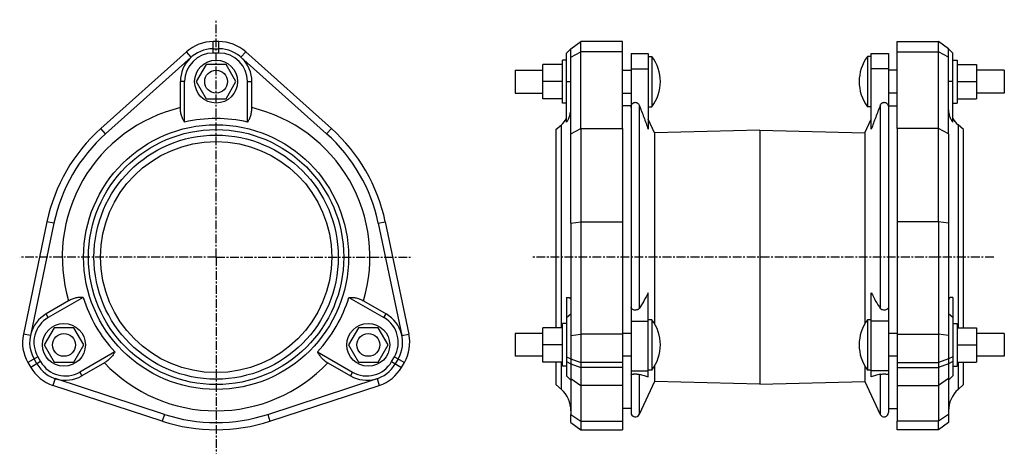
# Model space of a CAD drawing. Header units: millimetres. Extents: x -955 to -266, y -877 to -573.
import ezdxf

# ---------------------------------------------------------------- set-up
doc = ezdxf.new("R2010")
doc.units = ezdxf.units.MM
doc.header["$LTSCALE"] = 16.335
doc.linetypes.add('CENTER', pattern=[0.6, 0.375, -0.075, 0.075, -0.075])
doc.layers.get('0').update_dxf_attribs({"linetype": 'CONTINUOUS'})
doc.layers.add('DEFAULT_1', color=7, linetype='CENTER')
doc.layers.add('SURFS', color=7, linetype='CONTINUOUS')

msp = doc.modelspace()

# ---------------------------------------------------------------- linework, layer by layer
at = {"color": 7, "linetype": 'Continuous'}
for p, q in [((-527.27, -597.12), (-527.27, -848.4)), ((-527.27, -597.12), (-515.27, -597.12)), ((-515.27, -597.12), (-515.27, -650.13)), ((-359.27, -650.13), (-359.27, -597.12)), ((-359.27, -597.12), (-347.27, -597.12)), ((-347.27, -597.12), (-347.27, -848.4)), ((-515.27, -599.17), (-512.65, -599.17)), ((-512.65, -599.17), (-512.65, -634.37)), ((-361.9, -599.17), (-361.9, -634.37)), ((-359.27, -599.17), (-361.9, -599.17)), ((-608.27, -608.77), (-608.27, -624.77)), ((-608.27, -608.77), (-588.82, -608.77)), ((-533.27, -608.77), (-527.27, -608.77)), ((-341.27, -608.77), (-347.27, -608.77)), ((-266.27, -608.77), (-285.72, -608.77)), ((-266.27, -608.77), (-266.27, -624.77)), ((-608.27, -624.77), (-588.82, -624.77)), ((-533.27, -624.77), (-527.27, -624.77)), ((-341.27, -624.77), (-347.27, -624.77)), ((-266.27, -624.77), (-285.72, -624.77)), ((-527.27, -633.77), (-533.27, -633.77)), ((-515.27, -634.37), (-512.65, -634.37)), ((-359.27, -634.37), (-361.9, -634.37)), ((-347.27, -633.77), (-341.27, -633.77)), ((-510.75, -652.67), (-515.27, -642.97)), ((-363.8, -652.67), (-359.27, -642.97)), ((-579.77, -650.38), (-579.77, -789.05)), ((-569.27, -715.86), (-569.27, -653.31)), ((-562.27, -649.58), (-562.27, -714.83)), ((-533.27, -649.58), (-533.27, -714.83)), ((-437.27, -650.77), (-510.75, -652.67)), ((-510.75, -652.67), (-510.75, -786.31)), ((-437.27, -650.77), (-437.27, -828.47)), ((-437.27, -650.77), (-363.8, -652.67)), ((-363.8, -652.67), (-363.8, -786.31)), ((-341.27, -649.58), (-341.27, -714.83)), ((-312.27, -714.83), (-312.27, -649.58)), ((-305.27, -653.31), (-305.27, -715.86)), ((-294.77, -789.05), (-294.77, -650.38)), ((-515.27, -823.37), (-515.27, -764.62)), ((-359.27, -823.37), (-359.27, -764.62)), ((-512.65, -783.45), (-515.27, -783.45)), ((-512.65, -783.45), (-512.65, -818.65)), ((-359.27, -783.45), (-361.9, -783.45)), ((-361.9, -783.45), (-361.9, -818.65)), ((-608.27, -793.05), (-608.27, -809.05)), ((-588.82, -793.05), (-608.27, -793.05)), ((-527.27, -793.05), (-533.27, -793.05)), ((-341.27, -793.05), (-347.27, -793.05)), ((-266.27, -793.05), (-285.72, -793.05)), ((-266.27, -793.05), (-266.27, -809.05)), ((-588.82, -809.05), (-608.27, -809.05)), ((-527.27, -809.05), (-533.27, -809.05)), ((-341.27, -809.05), (-347.27, -809.05)), ((-266.27, -809.05), (-285.72, -809.05)), ((-579.77, -813.05), (-579.77, -828.86)), ((-512.65, -818.65), (-515.27, -818.65)), ((-510.75, -815.78), (-510.75, -826.57)), ((-363.8, -815.78), (-363.8, -826.57)), ((-359.27, -818.65), (-361.9, -818.65)), ((-294.77, -828.86), (-294.77, -813.05)), ((-579.77, -828.86), (-575.96, -832.26)), ((-510.75, -826.57), (-521.56, -849.74)), ((-437.27, -828.47), (-510.75, -826.57)), ((-437.27, -828.47), (-363.8, -826.57)), ((-363.8, -826.57), (-352.99, -849.74)), ((-294.77, -828.86), (-298.59, -832.26)), ((-527.27, -845.47), (-533.27, -845.47)), ((-347.27, -845.47), (-341.27, -845.47)), ((-569.27, -855.47), (-569.27, -849.7)), ((-305.27, -849.7), (-305.27, -855.47)), ((-562.27, -854.45), (-562.27, -860.47)), ((-533.27, -854.45), (-533.27, -860.47)), ((-341.27, -860.47), (-341.27, -854.45)), ((-312.27, -860.47), (-312.27, -854.45))]:
    msp.add_line(p, q, dxfattribs=at)
at = {"color": 9, "linetype": 'Continuous'}
for p, q in [((-527.27, -607.8), (-515.27, -607.8)), ((-347.27, -607.8), (-359.27, -607.8)), ((-521.56, -633.3), (-521.56, -775.52)), ((-352.99, -633.3), (-352.99, -775.52)), ((-575.96, -789.05), (-575.96, -646.98)), ((-298.59, -646.98), (-298.59, -789.05)), ((-527.27, -784.56), (-515.27, -784.56)), ((-347.27, -784.56), (-359.27, -784.56)), ((-575.96, -832.26), (-575.96, -813.05)), ((-527.27, -819.11), (-515.27, -819.11)), ((-347.27, -819.11), (-359.27, -819.11)), ((-298.59, -813.05), (-298.59, -832.26)), ((-521.56, -821.6), (-521.56, -849.74)), ((-352.99, -821.6), (-352.99, -849.74))]:
    msp.add_line(p, q, dxfattribs=at)
at = {"color": 7, "linetype": 'Continuous'}
for centre, radius in [((-817.37, -616.77), 8), ((-817.37, -739.62), 89.24), ((-817.37, -739.62), 85.42), ((-817.37, -739.62), 80.85), ((-923.76, -801.05), 8), ((-710.98, -801.05), 8)]:
    msp.add_circle(centre, radius, dxfattribs=at)
at = {"color": 9, "linetype": 'Continuous'}
msp.add_circle((-817.37, -739.62), 92.64, dxfattribs=at)
at = {"color": 7, "linetype": 'Continuous'}
for centre, radius, start, end in [((-536.07, -616.77), 29.3, 323.0812, 36.9188), ((-338.47, -616.77), 29.3, 143.0812, 216.9188), ((-817.37, -739.62), 120.85, 131.83752, 168.16248), ((-817.37, -739.62), 115.85, 131.83752, 168.16248), ((-817.37, -739.62), 115.85, 11.83752, 48.16248), ((-817.37, -739.62), 120.85, 11.83752, 48.16248), ((-536.07, -801.05), 29.3, 323.0812, 36.9188), ((-338.47, -801.05), 29.3, 143.0812, 216.9188), ((-589.27, -847.19), 20, 0, 48.27172), ((-285.27, -847.19), 20, 131.72828, 180), ((-817.37, -739.62), 115.85, 251.83752, 288.16248), ((-524.27, -848.47), 3, 180, 335), ((-350.27, -848.47), 3, 205, 360), ((-817.37, -739.62), 120.85, 251.83752, 288.16248)]:
    msp.add_arc(centre, radius, start, end, dxfattribs=at)
at = {"color": 9, "linetype": 'Continuous'}
for start, end in [(103.43883, 196.56117), (343.43883, 76.56117), (223.43883, 316.56117)]:
    msp.add_arc((-817.37, -739.62), 107.57, start, end, dxfattribs=at)
at = {"color": 7, "linetype": 'Continuous'}
for points, knots in [([(-527.27, -634.8), (-527.27, -634.63), (-527.25, -634.28), (-527.16, -633.77), (-526.99, -633.26), (-526.68, -632.62), (-526.22, -632.05), (-525.63, -631.61), (-525.11, -631.37), (-524.55, -631.25), (-523.97, -631.25), (-523.41, -631.38), (-522.9, -631.63), (-522.45, -631.96), (-521.95, -632.49), (-521.69, -632.97), (-521.56, -633.3)], [0, 0, 0, 0, 0.059655, 0.119475, 0.17963, 0.240319, 0.363692, 0.427139, 0.491685, 0.557086, 0.622805, 0.688168, 0.752651, 0.816029, 0.878324, 1, 1, 1, 1]), ([(-521.56, -633.3), (-520.46, -636.09), (-518.31, -641.68), (-516.26, -647.31), (-515.27, -650.13)], [0, 0, 0, 0, 0.500289, 1, 1, 1, 1]), ([(-352.99, -633.3), (-354.09, -636.09), (-356.24, -641.68), (-358.29, -647.31), (-359.27, -650.13)], [0, 0, 0, 0, 0.500289, 1, 1, 1, 1]), ([(-352.99, -633.3), (-352.86, -632.97), (-352.6, -632.49), (-352.1, -631.96), (-351.65, -631.63), (-351.14, -631.38), (-350.58, -631.25), (-350, -631.25), (-349.44, -631.37), (-348.92, -631.61), (-348.33, -632.05), (-347.87, -632.62), (-347.56, -633.26), (-347.39, -633.77), (-347.3, -634.28), (-347.27, -634.63), (-347.27, -634.8)], [0, 0, 0, 0, 0.12168, 0.183973, 0.247348, 0.311831, 0.3772, 0.442932, 0.508346, 0.572895, 0.636333, 0.759681, 0.820362, 0.880518, 0.94034, 1, 1, 1, 1]), ([(-515.27, -764.62), (-516.23, -766.56), (-518.2, -770.26), (-520.42, -773.83), (-521.56, -775.52)], [0, 0, 0, 0, 0.514897, 1, 1, 1, 1]), ([(-359.27, -764.62), (-358.32, -766.56), (-356.35, -770.26), (-354.13, -773.83), (-352.99, -775.52)], [0, 0, 0, 0, 0.514897, 1, 1, 1, 1]), ([(-521.56, -775.52), (-521.7, -775.74), (-522.01, -776.03), (-522.51, -776.32), (-523.1, -776.56), (-523.94, -776.72), (-524.96, -776.68), (-525.76, -776.46), (-526.31, -776.17), (-526.66, -775.92), (-526.93, -775.63), (-527.13, -775.31), (-527.25, -774.97), (-527.27, -774.74), (-527.27, -774.63)], [0, 0, 0, 0, 0.112307, 0.175039, 0.241913, 0.384695, 0.531319, 0.67033, 0.734419, 0.794179, 0.849771, 0.901843, 0.951471, 1, 1, 1, 1]), ([(-347.27, -774.63), (-347.27, -774.74), (-347.3, -774.97), (-347.42, -775.31), (-347.62, -775.63), (-347.89, -775.92), (-348.24, -776.17), (-348.79, -776.46), (-349.59, -776.68), (-350.61, -776.72), (-351.45, -776.56), (-352.04, -776.32), (-352.54, -776.03), (-352.85, -775.74), (-352.99, -775.52)], [0, 0, 0, 0, 0.04853, 0.09816, 0.150233, 0.205827, 0.265589, 0.329682, 0.468699, 0.615322, 0.758097, 0.824968, 0.887698, 1, 1, 1, 1]), ([(-527.27, -821.75), (-527.27, -821.73), (-527.25, -821.7), (-527.21, -821.68), (-527.17, -821.66), (-527.11, -821.63), (-526.99, -821.6), (-526.82, -821.56), (-526.55, -821.52), (-526.2, -821.48), (-525.77, -821.45), (-525.25, -821.42), (-524.66, -821.41), (-523.85, -821.41), (-523.1, -821.43), (-522.44, -821.48), (-522.08, -821.51), (-521.79, -821.55), (-521.63, -821.59), (-521.56, -821.6)], [0, 0, 0, 0, 0.009043, 0.015925, 0.024836, 0.035975, 0.049497, 0.0843, 0.130579, 0.189918, 0.264082, 0.354323, 0.459229, 0.571447, 0.772937, 0.850808, 0.913459, 0.962639, 1, 1, 1, 1]), ([(-521.56, -821.6), (-520.42, -821.88), (-518.78, -822.3), (-516.69, -822.91), (-515.73, -823.21), (-515.27, -823.37)], [0, 0, 0, 0, 0.535983, 0.778004, 1, 1, 1, 1]), ([(-352.99, -821.6), (-354.13, -821.88), (-355.77, -822.3), (-357.86, -822.91), (-358.82, -823.21), (-359.27, -823.37)], [0, 0, 0, 0, 0.535983, 0.778004, 1, 1, 1, 1]), ([(-352.99, -821.6), (-352.92, -821.59), (-352.76, -821.55), (-352.47, -821.51), (-352.11, -821.48), (-351.45, -821.43), (-350.7, -821.41), (-349.89, -821.41), (-349.3, -821.42), (-348.78, -821.45), (-348.35, -821.48), (-348, -821.52), (-347.73, -821.56), (-347.55, -821.6), (-347.44, -821.63), (-347.38, -821.66), (-347.34, -821.68), (-347.3, -821.7), (-347.27, -821.73), (-347.27, -821.75)], [0, 0, 0, 0, 0.037358, 0.086533, 0.14918, 0.22705, 0.428555, 0.54079, 0.645702, 0.735944, 0.810105, 0.86944, 0.915713, 0.950511, 0.964031, 0.975168, 0.984077, 0.990958, 1, 1, 1, 1])]:
    msp.add_open_spline(points, degree=3, knots=knots, dxfattribs=at)
at = {"layer": 'DEFAULT_1', "color": 7, "linetype": 'CENTER'}
for p, q in [((-817.37, -739.62), (-817.37, -573.41)), ((-817.37, -739.62), (-954.7, -739.62)), ((-817.37, -739.62), (-680.03, -739.62)), ((-817.37, -739.62), (-817.37, -876.96)), ((-273.64, -739.62), (-596.88, -739.62))]:
    msp.add_line(p, q, dxfattribs=at)
at = {"layer": 'SURFS', "color": 9, "linetype": 'Continuous'}
for p, q in [((-819.37, -596.79), (-819.37, -588.79)), ((-815.37, -596.79), (-815.37, -588.79)), ((-834.71, -599.65), (-838.04, -595.93)), ((-800.03, -599.65), (-796.69, -595.93)), ((-569.27, -599.65), (-562.27, -595.93)), ((-533.27, -595.93), (-562.27, -595.93)), ((-341.27, -595.93), (-312.27, -595.93)), ((-305.27, -599.65), (-312.27, -595.93)), ((-839.37, -616.79), (-842.37, -616.79)), ((-795.37, -616.79), (-792.37, -616.79)), ((-572.27, -616.79), (-569.27, -616.79)), ((-302.27, -616.79), (-305.27, -616.79)), ((-894.64, -653.31), (-897.98, -649.58)), ((-740.09, -653.31), (-736.76, -649.58)), ((-569.27, -653.31), (-562.27, -649.58)), ((-562.27, -649.58), (-533.27, -649.58)), ((-312.27, -649.58), (-341.27, -649.58)), ((-305.27, -653.31), (-312.27, -649.58)), ((-930.75, -715.86), (-935.65, -714.83)), ((-703.98, -715.86), (-699.09, -714.83)), ((-569.27, -715.86), (-562.27, -714.83)), ((-562.27, -714.83), (-533.27, -714.83)), ((-312.27, -714.83), (-341.27, -714.83)), ((-305.27, -715.86), (-312.27, -714.83)), ((-934.75, -781.99), (-936.25, -779.39)), ((-699.99, -781.99), (-698.49, -779.39)), ((-572.27, -781.99), (-569.27, -779.39)), ((-302.27, -781.99), (-305.27, -779.39)), ((-947.26, -794.59), (-952.15, -793.56)), ((-687.48, -794.59), (-682.59, -793.56)), ((-569.27, -794.59), (-562.27, -793.56)), ((-533.27, -793.56), (-562.27, -793.56)), ((-341.27, -793.56), (-312.27, -793.56)), ((-305.27, -794.59), (-312.27, -793.56)), ((-942.07, -809.31), (-948.99, -813.31)), ((-692.67, -809.31), (-685.74, -813.31)), ((-572.27, -809.31), (-569.27, -810.81)), ((-569.27, -810.81), (-562.27, -813.31)), ((-305.27, -810.81), (-312.27, -813.31)), ((-302.27, -809.31), (-305.27, -810.81)), ((-940.07, -812.77), (-946.99, -816.77)), ((-694.67, -812.77), (-687.74, -816.77)), ((-572.27, -812.77), (-569.27, -814.27)), ((-569.27, -814.27), (-562.27, -816.77)), ((-533.27, -813.31), (-562.27, -813.31)), ((-533.27, -816.77), (-562.27, -816.77)), ((-341.27, -813.31), (-312.27, -813.31)), ((-341.27, -816.77), (-312.27, -816.77)), ((-305.27, -814.27), (-312.27, -816.77)), ((-302.27, -812.77), (-305.27, -814.27)), ((-929.91, -824.62), (-931.47, -829.37)), ((-912.75, -820.09), (-911.25, -822.69)), ((-721.99, -820.09), (-723.49, -822.69)), ((-704.82, -824.62), (-703.26, -829.37)), ((-569.27, -824.62), (-562.27, -829.37)), ((-305.27, -824.62), (-312.27, -829.37)), ((-533.27, -829.37), (-562.27, -829.37)), ((-341.27, -829.37), (-312.27, -829.37)), ((-853.48, -849.7), (-855.04, -854.45)), ((-781.26, -849.7), (-779.7, -854.45)), ((-569.27, -849.7), (-562.27, -854.45)), ((-305.27, -849.7), (-312.27, -854.45)), ((-562.27, -854.45), (-533.27, -854.45)), ((-312.27, -854.45), (-341.27, -854.45))]:
    msp.add_line(p, q, dxfattribs=at)
at = {"layer": 'SURFS', "color": 7, "linetype": 'Continuous'}
for p, q in [((-815.37, -588.79), (-819.37, -588.79)), ((-569.27, -593.79), (-562.27, -588.79)), ((-562.27, -649.58), (-562.27, -588.79)), ((-533.27, -588.79), (-562.27, -588.79)), ((-533.27, -649.58), (-533.27, -588.79)), ((-341.27, -649.58), (-341.27, -588.79)), ((-341.27, -588.79), (-312.27, -588.79)), ((-312.27, -649.58), (-312.27, -588.79)), ((-305.27, -593.79), (-312.27, -588.79)), ((-897.98, -649.58), (-838.04, -595.93)), ((-819.37, -593.79), (-815.37, -593.79)), ((-815.37, -596.79), (-819.37, -596.79)), ((-736.76, -649.58), (-796.69, -595.93)), ((-572.27, -596.79), (-569.27, -593.79)), ((-572.27, -645.11), (-572.27, -596.79)), ((-569.27, -653.31), (-569.27, -593.79)), ((-305.27, -653.31), (-305.27, -593.79)), ((-302.27, -596.79), (-305.27, -593.79)), ((-302.27, -645.11), (-302.27, -596.79)), ((-894.64, -653.31), (-834.71, -599.65)), ((-824.3, -604.77), (-831.22, -616.77)), ((-810.44, -604.77), (-824.3, -604.77)), ((-803.51, -616.77), (-810.44, -604.77)), ((-740.09, -653.31), (-800.03, -599.65)), ((-588.82, -628.77), (-588.82, -604.77)), ((-575.27, -604.77), (-588.82, -604.77)), ((-575.27, -631.77), (-575.27, -601.77)), ((-572.27, -601.77), (-575.27, -601.77)), ((-302.27, -601.77), (-299.27, -601.77)), ((-299.27, -601.77), (-299.27, -631.77)), ((-299.27, -604.77), (-285.72, -604.77)), ((-285.72, -604.77), (-285.72, -628.77)), ((-842.37, -635), (-842.37, -616.79)), ((-839.37, -645.11), (-839.37, -616.79)), ((-831.22, -616.77), (-824.3, -628.77)), ((-810.44, -628.77), (-803.51, -616.77)), ((-795.37, -645.11), (-795.37, -616.79)), ((-792.37, -635), (-792.37, -616.79)), ((-575.27, -616.77), (-588.82, -616.77)), ((-299.27, -616.77), (-285.72, -616.77)), ((-824.3, -628.77), (-810.44, -628.77)), ((-575.27, -628.77), (-588.82, -628.77)), ((-572.27, -631.77), (-575.27, -631.77)), ((-302.27, -631.77), (-299.27, -631.77)), ((-299.27, -628.77), (-285.72, -628.77)), ((-579.77, -650.38), (-575.96, -646.98)), ((-294.77, -650.38), (-298.59, -646.98)), ((-935.65, -714.83), (-952.15, -793.56)), ((-930.75, -715.86), (-947.26, -794.59)), ((-703.98, -715.86), (-687.48, -794.59)), ((-699.09, -714.83), (-682.59, -793.56)), ((-569.27, -715.86), (-569.27, -849.7)), ((-562.27, -714.83), (-562.27, -854.45)), ((-533.27, -714.83), (-533.27, -854.45)), ((-341.27, -714.83), (-341.27, -854.45)), ((-312.27, -714.83), (-312.27, -854.45)), ((-305.27, -715.86), (-305.27, -849.7)), ((-920.48, -770.28), (-936.25, -779.39)), ((-910.21, -767.82), (-934.75, -781.99)), ((-724.52, -767.82), (-699.99, -781.99)), ((-714.26, -770.28), (-698.49, -779.39)), ((-572.27, -767.82), (-572.27, -822.77)), ((-302.27, -767.82), (-302.27, -822.77)), ((-930.69, -789.05), (-937.62, -801.05)), ((-916.83, -789.05), (-930.69, -789.05)), ((-909.9, -801.05), (-916.83, -789.05)), ((-717.91, -789.05), (-724.83, -801.05)), ((-704.05, -789.05), (-717.91, -789.05)), ((-697.12, -801.05), (-704.05, -789.05)), ((-588.82, -813.05), (-588.82, -789.05)), ((-575.27, -789.05), (-588.82, -789.05)), ((-575.27, -816.05), (-575.27, -786.05)), ((-572.27, -786.05), (-575.27, -786.05)), ((-302.27, -786.05), (-299.27, -786.05)), ((-299.27, -786.05), (-299.27, -816.05)), ((-299.27, -789.05), (-285.72, -789.05)), ((-285.72, -789.05), (-285.72, -813.05)), ((-937.62, -801.05), (-930.69, -813.05)), ((-916.83, -813.05), (-909.9, -801.05)), ((-724.83, -801.05), (-717.91, -813.05)), ((-704.05, -813.05), (-697.12, -801.05)), ((-575.27, -801.05), (-588.82, -801.05)), ((-299.27, -801.05), (-285.72, -801.05)), ((-942.66, -814.27), (-944.66, -810.81)), ((-942.07, -809.31), (-940.07, -812.77)), ((-888.21, -805.93), (-912.75, -820.09)), ((-746.52, -805.93), (-721.99, -820.09)), ((-694.67, -812.77), (-692.67, -809.31)), ((-690.07, -810.81), (-692.07, -814.27)), ((-948.99, -813.31), (-946.99, -816.77)), ((-930.69, -813.05), (-916.83, -813.05)), ((-895.48, -813.58), (-911.25, -822.69)), ((-739.26, -813.58), (-723.49, -822.69)), ((-717.91, -813.05), (-704.05, -813.05)), ((-687.74, -816.77), (-685.74, -813.31)), ((-575.27, -813.05), (-588.82, -813.05)), ((-572.27, -816.05), (-575.27, -816.05)), ((-302.27, -816.05), (-299.27, -816.05)), ((-299.27, -813.05), (-285.72, -813.05)), ((-853.48, -849.7), (-929.91, -824.62)), ((-781.26, -849.7), (-704.82, -824.62)), ((-569.27, -825.77), (-572.27, -822.77)), ((-302.27, -822.77), (-305.27, -825.77)), ((-855.04, -854.45), (-931.47, -829.37)), ((-779.7, -854.45), (-703.26, -829.37)), ((-569.27, -855.47), (-562.27, -860.47)), ((-562.27, -860.47), (-533.27, -860.47)), ((-312.27, -860.47), (-341.27, -860.47)), ((-305.27, -855.47), (-312.27, -860.47))]:
    msp.add_line(p, q, dxfattribs=at)
for centre in [(-817.37, -616.77), (-923.76, -801.05), (-710.98, -801.05)]:
    msp.add_circle(centre, 15, dxfattribs=at)
for centre, radius, start, end in [((-819.37, -616.79), 28, 90, 131.83752), ((-815.37, -616.79), 28, 48.16248, 90), ((-819.37, -616.79), 23, 90, 180), ((-819.37, -616.79), 20, 90, 180), ((-815.37, -616.79), 23, 0, 90), ((-815.37, -616.79), 20, 0, 90), ((-817.37, -739.62), 97.03, 76.89571, 103.10429), ((-589.27, -632.05), 20, 311.72828, 328.21167), ((-285.27, -632.05), 20, 211.78833, 228.27172), ((-817.37, -739.62), 97.03, 196.89571, 223.10429), ((-817.37, -739.62), 97.03, 316.89571, 343.10429), ((-924.75, -799.31), 23, 120, 210), ((-924.75, -799.31), 20, 120, 210), ((-709.99, -799.31), 20, 330, 60), ((-709.99, -799.31), 23, 330, 60), ((-924.75, -799.31), 28, 168.16248, 210), ((-709.99, -799.31), 28, 330, 11.83752), ((-922.75, -802.77), 28, 210, 251.83752), ((-922.75, -802.77), 23, 210, 300), ((-922.75, -802.77), 20, 210, 300), ((-711.99, -802.77), 23, 240, 330), ((-711.99, -802.77), 20, 240, 330), ((-711.99, -802.77), 28, 288.16248, 330)]:
    msp.add_arc(centre, radius, start, end, dxfattribs=at)
for points, knots in [([(-839.37, -645.11), (-839.85, -644.43), (-840.72, -642.94), (-841.67, -640.47), (-842.25, -637.79), (-842.37, -635.93), (-842.37, -635)], [0, 0, 0, 0, 0.234296, 0.481235, 0.738049, 1, 1, 1, 1]), ([(-795.37, -645.11), (-794.89, -644.43), (-794.02, -642.94), (-793.07, -640.47), (-792.49, -637.79), (-792.37, -635.93), (-792.37, -635)], [0, 0, 0, 0, 0.234296, 0.481235, 0.738049, 1, 1, 1, 1]), ([(-572.27, -645.11), (-571.79, -644.43), (-570.92, -642.94), (-569.97, -640.47), (-569.4, -637.79), (-569.27, -635.93), (-569.27, -635)], [0, 0, 0, 0, 0.234296, 0.481235, 0.738049, 1, 1, 1, 1]), ([(-302.27, -645.11), (-302.76, -644.43), (-303.63, -642.94), (-304.58, -640.47), (-305.15, -637.79), (-305.27, -635.93), (-305.27, -635)], [0, 0, 0, 0, 0.234296, 0.481235, 0.738049, 1, 1, 1, 1]), ([(-910.21, -767.82), (-911.05, -767.75), (-912.77, -767.74), (-915.39, -768.15), (-918, -768.99), (-919.67, -769.82), (-920.48, -770.28)], [0, 0, 0, 0, 0.234296, 0.481235, 0.738049, 1, 1, 1, 1]), ([(-724.52, -767.82), (-723.69, -767.75), (-721.96, -767.74), (-719.35, -768.15), (-716.74, -768.99), (-715.07, -769.82), (-714.26, -770.28)], [0, 0, 0, 0, 0.234296, 0.481235, 0.738049, 1, 1, 1, 1]), ([(-572.27, -767.82), (-572.05, -767.79), (-571.63, -767.75), (-571.02, -767.78), (-570.49, -767.93), (-570.04, -768.19), (-569.68, -768.57), (-569.44, -769.06), (-569.3, -769.64), (-569.27, -770.06), (-569.27, -770.28)], [0, 0, 0, 0, 0.146049, 0.276694, 0.394345, 0.503944, 0.612604, 0.727916, 0.855892, 1, 1, 1, 1]), ([(-302.27, -767.82), (-302.5, -767.79), (-302.92, -767.75), (-303.53, -767.78), (-304.06, -767.93), (-304.51, -768.19), (-304.87, -768.57), (-305.11, -769.06), (-305.25, -769.64), (-305.27, -770.06), (-305.27, -770.28)], [0, 0, 0, 0, 0.146049, 0.276694, 0.394345, 0.503944, 0.612604, 0.727916, 0.855892, 1, 1, 1, 1]), ([(-888.21, -805.93), (-888.57, -806.69), (-889.42, -808.19), (-891.09, -810.24), (-893.12, -812.08), (-894.67, -813.12), (-895.48, -813.58)], [0, 0, 0, 0, 0.234296, 0.481235, 0.738049, 1, 1, 1, 1]), ([(-746.52, -805.93), (-746.17, -806.69), (-745.32, -808.19), (-743.65, -810.24), (-741.62, -812.08), (-740.07, -813.12), (-739.26, -813.58)], [0, 0, 0, 0, 0.234296, 0.481235, 0.738049, 1, 1, 1, 1])]:
    msp.add_open_spline(points, degree=3, knots=knots, dxfattribs=at)

doc.saveas('drawing.dxf')
